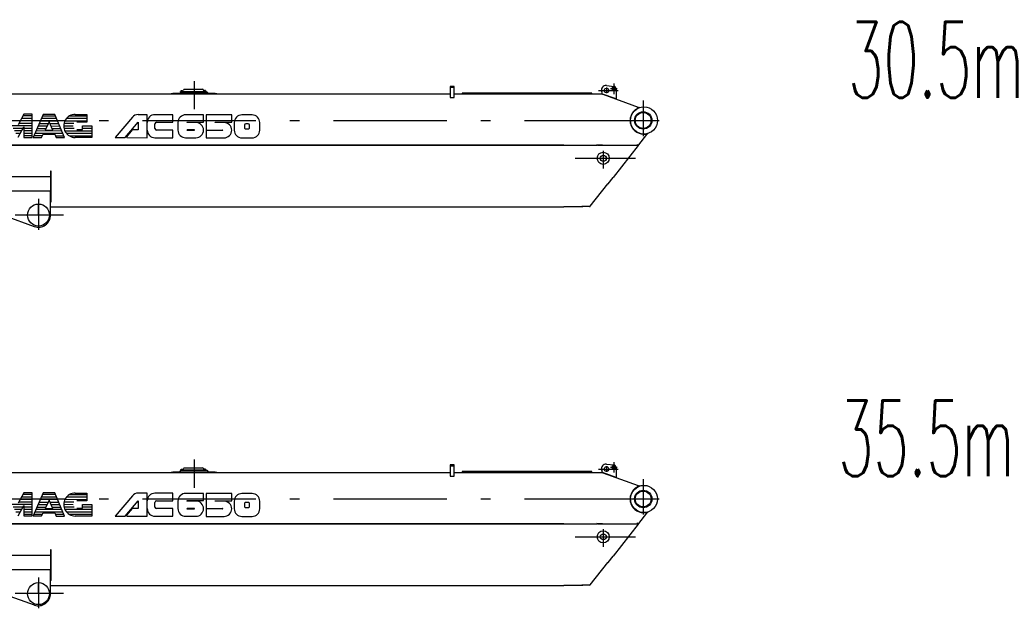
# Model space of a CAD drawing. Extents: x 9952 to 74774, y 3350 to 51482.
# Tile 14 of 15: x 61756 to 74774, y 28556 to 36330. Entities that reach past the tile are written whole.
import ezdxf
from ezdxf.enums import TextEntityAlignment as Align

# ---------------------------------------------------------------- set-up
doc = ezdxf.new("R2010")
doc.units = 0
doc.header["$LTSCALE"] = 50
doc.linetypes.add('CENTER', pattern=[50.5, 30, -9, 2.5, -9])
doc.linetypes.add('HIDDEN', pattern=[12.6, 8.4, -4.2])
for name, color, linetype in [('1', 7, 'CONTINUOUS'), ('11', 7, 'CONTINUOUS'), ('5', 94, 'CONTINUOUS'), ('611', 7, 'CONTINUOUS')]:
    doc.layers.add(name, color=color, linetype=linetype)
doc.styles.get("Standard").update_dxf_attribs({"font": 'txt', "bigfont": 'bigfont'})

# ---------------------------------------------------------------- blocks, each defined once
blk = doc.blocks.new('*G79')
at = {"layer": '11', "color": 7, "linetype": 'CONTINUOUS'}
blk.add_arc((64458, 29871), 101, -90, 0.3206, dxfattribs=at)
blk = doc.blocks.new('*G80')
at = {"layer": '11', "color": 7, "linetype": 'CONTINUOUS'}
blk.add_arc((64694, 29971), 101, 90.0009, -179.8462, dxfattribs=at)
blk = doc.blocks.new('*G81')
at = {"layer": '11', "color": 7, "linetype": 'CONTINUOUS'}
blk.add_arc((64779, 29904), 16.9, -90.166, 0, dxfattribs=at)
blk = doc.blocks.new('*G82')
at = {"layer": '11', "color": 7, "linetype": 'CONTINUOUS'}
blk.add_arc((64745, 29937), 16.9, 89.834, 180, dxfattribs=at)
blk = doc.blocks.new('*G83')
at = {"layer": '11', "color": 7, "linetype": 'CONTINUOUS'}
blk.add_arc((64779, 29937), 16.9, 0, 90.166, dxfattribs=at)
blk = doc.blocks.new('*G84')
at = {"layer": '11', "color": 7, "linetype": 'CONTINUOUS'}
blk.add_arc((64830, 29870), 101, -89.9991, 0.1538, dxfattribs=at)
blk = doc.blocks.new('*G85')
at = {"layer": '11', "color": 7, "linetype": 'CONTINUOUS'}
blk.add_arc((64086, 29872), 101, -90.0017, 0.3137, dxfattribs=at)
blk = doc.blocks.new('*G86')
at = {"layer": '11', "color": 7, "linetype": 'CONTINUOUS'}
blk.add_arc((63950, 29973), 101, 89.9991, -179.8462, dxfattribs=at)
blk = doc.blocks.new('*G78')
at = {"layer": '1', "color": 7, "linetype": 'CONTINUOUS'}
for centre, radius, start, end in [((63970, 29872), 2, 90, -90), ((64067, 29872), 2, -90, 90), ((64439, 29871), 2.12, -90, 90)]:
    blk.add_arc(centre, radius, start, end, dxfattribs=at)
at = {"layer": '11', "color": 7, "linetype": 'CENTER'}
for p, q in [((64061, 30520), (64061, 30149)), ((69611, 30488), (69611, 30348)), ((69410, 30395), (69669, 30395)), ((69515, 30435), (69515, 30358)), ((69569, 30420), (69657, 30420)), ((70000, 30262), (70000, 29794)), ((55805, 30000), (70215, 30000)), ((69789, 30000), (70212, 30000)), ((69472, 29600), (69472, 29367)), ((69100, 29500), (69900, 29500)), ((62005, 28965), (62005, 28556)), ((62005, 28750), (62005, 28880)), ((62198, 28750), (61698, 28750)), ((62335, 28750), (62005, 28750))]:
    blk.add_line(p, q, dxfattribs=at)
at = {"layer": '11', "color": 7, "linetype": 'CONTINUOUS'}
for p, q in [((60068, 30349), (67450, 30349)), ((63761, 30354), (63780, 30359)), ((63761, 30349), (63761, 30354)), ((64361, 30349), (63761, 30349)), ((63780, 30359), (63872, 30359)), ((63872, 30359), (63892, 30379)), ((63872, 30359), (64250, 30359)), ((63884, 30382), (63903, 30382)), ((63884, 30379), (63884, 30382)), ((63884, 30382), (64222, 30382)), ((64222, 30379), (63884, 30379)), ((63908, 30386), (63888, 30386)), ((63888, 30386), (63888, 30384)), ((63888, 30384), (63908, 30384)), ((63888, 30384), (63908, 30384)), ((63888, 30382), (63888, 30384)), ((63908, 30382), (63888, 30382)), ((63892, 30379), (64230, 30379)), ((63903, 30382), (63908, 30382)), ((63908, 30384), (63908, 30386)), ((63908, 30384), (63908, 30382)), ((63917, 30390), (63920, 30401)), ((63933, 30411), (64173, 30411)), ((64185, 30401), (64188, 30390)), ((64198, 30384), (64198, 30386)), ((64198, 30386), (64218, 30386)), ((64218, 30384), (64198, 30384)), ((64218, 30384), (64198, 30384)), ((64198, 30384), (64198, 30382)), ((64198, 30382), (64218, 30382)), ((64198, 30382), (64202, 30382)), ((64202, 30382), (64222, 30382)), ((64218, 30386), (64218, 30384)), ((64218, 30382), (64218, 30384)), ((64222, 30382), (64222, 30379)), ((64230, 30379), (64250, 30359)), ((64250, 30359), (64342, 30359)), ((64342, 30359), (64361, 30354)), ((64361, 30354), (64361, 30349)), ((67500, 30449), (67450, 30449)), ((67450, 30449), (67450, 30301)), ((67500, 30349), (67500, 30449)), ((67500, 30301), (67500, 30349)), ((67500, 30349), (68950, 30349)), ((67606, 30361), (67606, 30349)), ((68750, 30361), (67606, 30361)), ((67606, 30349), (69070, 30349)), ((67946, 30361), (67959, 30361)), ((67959, 30349), (67969, 30349)), ((67970, 30361), (68289, 30361)), ((68450, 30349), (68440, 30349)), ((68450, 30349), (69138, 30349)), ((69154, 30361), (68750, 30361)), ((68950, 30349), (69150, 30349)), ((69070, 30349), (69138, 30349)), ((69320, 30361), (69150, 30361)), ((69150, 30349), (69320, 30349)), ((69150, 30349), (69450, 30349)), ((69150, 30349), (69463, 30349)), ((69320, 30349), (69320, 30361)), ((69463, 30348), (69452, 30381)), ((69463, 30348), (69466, 30347)), ((69641, 30284), (69463, 30348)), ((69466, 30347), (69932, 30177)), ((69515, 30460), (69614, 30450)), ((69641, 30420), (69641, 30284)), ((67450, 30301), (67500, 30301)), ((61812, 30081), (61736, 29943)), ((61923, 30081), (61812, 30081)), ((61922, 29776), (61923, 30081)), ((62068, 30080), (61936, 29776)), ((62220, 30080), (62068, 30080)), ((62351, 29775), (62220, 30080)), ((62490, 30079), (62642, 30079)), ((62642, 30079), (62642, 29975)), ((63443, 30076), (63324, 30076)), ((63443, 29772), (63443, 30076)), ((63782, 30075), (63545, 30075)), ((63782, 29975), (63782, 30075)), ((64188, 30074), (63951, 30074)), ((64187, 29978), (64188, 30074)), ((64559, 30073), (64221, 30074)), ((64221, 30074), (64221, 29873)), ((64559, 29977), (64559, 30073)), ((64830, 30072), (64695, 30072)), ((69925, 30161), (69932, 30177)), ((69927, 30160), (69925, 30161)), ((69932, 30177), (69926, 30161)), ((69956, 30172), (69927, 30160)), ((69932, 30177), (69956, 30172)), ((62144, 29983), (62092, 29873)), ((62195, 29873), (62144, 29983)), ((62587, 29975), (62510, 29975)), ((62642, 29975), (62587, 29975)), ((63246, 30041), (63020, 29773)), ((63153, 29773), (63325, 29977)), ((63325, 29977), (63325, 29874)), ((63545, 29893), (63545, 29955)), ((63565, 29975), (63782, 29975)), ((63849, 29973), (63849, 29872)), ((64086, 29973), (63968, 29973)), ((63968, 29973), (63968, 29973)), ((63972, 29978), (64187, 29978)), ((64340, 29972), (64340, 29977)), ((64340, 29977), (64559, 29977)), ((64458, 29972), (64340, 29972)), ((64593, 29971), (64593, 29870)), ((64779, 29954), (64745, 29954)), ((64931, 29870), (64931, 29971)), ((61735, 29777), (61812, 29915)), ((61812, 29915), (61811, 29776)), ((62046, 29776), (62066, 29817)), ((62066, 29817), (62221, 29817)), ((62092, 29873), (62195, 29873)), ((62221, 29817), (62240, 29775)), ((62510, 29878), (62586, 29878)), ((62586, 29878), (62586, 29927)), ((62586, 29927), (62711, 29927)), ((62711, 29927), (62710, 29774)), ((63243, 29874), (63168, 29785)), ((63325, 29874), (63243, 29874)), ((63781, 29873), (63565, 29873)), ((63781, 29772), (63781, 29873)), ((64067, 29874), (63969, 29874)), ((63970, 29870), (64066, 29870)), ((64221, 29873), (64439, 29873)), ((64221, 29869), (64221, 29770)), ((64439, 29869), (64221, 29869)), ((64728, 29938), (64728, 29904)), ((64745, 29887), (64779, 29887)), ((64796, 29904), (64796, 29937)), ((69941, 29677), (70049, 29813)), ((70049, 29813), (70039, 29820)), ((70043, 29823), (70041, 29819)), ((70041, 29819), (70049, 29813)), ((70063, 29828), (70043, 29823)), ((70049, 29813), (70063, 29828)), ((61811, 29776), (61922, 29776)), ((61936, 29776), (62046, 29776)), ((62240, 29775), (62351, 29775)), ((62710, 29774), (62489, 29774)), ((63020, 29773), (63153, 29773)), ((63168, 29785), (63175, 29773)), ((63175, 29773), (63443, 29772)), ((63544, 29772), (63781, 29772)), ((63950, 29771), (64085, 29771)), ((64221, 29770), (64457, 29770)), ((64694, 29769), (64829, 29769)), ((69924, 29674), (69932, 29684)), ((68950, 29674), (60146, 29674)), ((60146, 29674), (68950, 29674)), ((68950, 29674), (69387, 29674)), ((69397, 29674), (69387, 29676)), ((69397, 29674), (69924, 29674)), ((69397, 29673), (69397, 29673)), ((69397, 29673), (69923, 29673)), ((69933, 29667), (69601, 29246)), ((69941, 29677), (69933, 29667)), ((62165, 29330), (62165, 28952)), ((62173, 29330), (62165, 29330)), ((62173, 28974), (62173, 29330)), ((60195, 29260), (62165, 29260)), ((62165, 29260), (62165, 29065)), ((69300, 28868), (69533, 29163)), ((69533, 29163), (69535, 29162)), ((69535, 29162), (69601, 29246)), ((62165, 29065), (61565, 29065)), ((62165, 29065), (61565, 29065)), ((62165, 28750), (62165, 29065)), ((62173, 28940), (62173, 28974)), ((62165, 28858), (68950, 28858)), ((69202, 28858), (68950, 28858)), ((69250, 28861), (69190, 28861)), ((69282, 28861), (69212, 28861)), ((69290, 28861), (69282, 28861)), ((69290, 28861), (69298, 28864)), ((69298, 28864), (69300, 28868)), ((61565, 28740), (61950, 28600))]:
    blk.add_line(p, q, dxfattribs=at)
at = {"layer": '11', "color": 7, "linetype": 'HIDDEN'}
for p, q in [((67500, 30449), (67450, 30449)), ((67450, 30449), (67450, 30439)), ((67450, 30439), (67500, 30439)), ((67500, 30439), (67500, 30449)), ((69924, 29674), (69924, 29684)), ((69460, 29674), (69399, 29674)), ((69399, 29674), (69924, 29674)), ((62165, 28974), (62165, 28952)), ((62165, 28940), (62165, 28917))]:
    blk.add_line(p, q, dxfattribs=at)
at = {"layer": '11', "color": 7, "linetype": 'CONTINUOUS'}
for centre, radius in [((69515, 30395), 30), ((69611, 30420), 22.3), ((69611, 30420), 22.3), ((69611, 30420), 15), ((70010, 30000), 180), ((70000, 30000), 115), ((70000, 30000), 105), ((69472, 29500), 80), ((69472, 29500), 40), ((62005, 28750), 145)]:
    blk.add_circle(centre, radius, dxfattribs=at)
for centre, radius, start, end in [((63908, 30392), 10, -90, -13.0571), ((63933, 30398), 13, 90, 166.959), ((64173, 30398), 13, 13.0761, 90.0071), ((64198, 30392), 10, -166.9454, -89.9997), ((69508, 30401), 60, 83.9249, -160.4813), ((69611, 30420), 30, 0, 83.5024), ((62490, 29927), 152, 89.8453, -90.1535), ((63323, 29976), 101, 89.4414, 139.8553), ((63545, 29974), 102, 90, -180), ((64830, 29971), 101, -0.1555, 89.9974), ((70010, 30000), 182, 118.7208, -80.7923), ((63565, 29955), 20, 90, 180), ((63972, 29973), 4.23, 90, -179.7109), ((64086, 29872), 101, -0.3137, 90.0017), ((64458, 29871), 101, -0.3206, 90), ((63544, 29873), 101, 180, -90), ((63565, 29893), 20, 180, -90), ((63950, 29872), 101, 179.8462, -89.9991), ((64694, 29870), 101, 179.8462, -90.0009), ((64745, 29904), 16.9, 180, -89.834), ((62138, 28940), 35, -39.5191, -0.001), ((62005, 28750), 160, -109.998, 0.0018)]:
    blk.add_arc(centre, radius, start, end, dxfattribs=at)
at = {"layer": '5', "color": 94, "linetype": 'CONTINUOUS'}
for p, q in [((61922, 29960), (61745, 29960)), ((61922, 29993), (61764, 29993)), ((61923, 30026), (61782, 30026)), ((61923, 30059), (61800, 30059)), ((62016, 29960), (62133, 29960)), ((62258, 29992), (62030, 29992)), ((62244, 30025), (62044, 30025)), ((62230, 30058), (62058, 30058)), ((62155, 29960), (62272, 29960)), ((62474, 29958), (62341, 29958)), ((62642, 29991), (62352, 29992)), ((62642, 30024), (62373, 30024)), ((62642, 30057), (62411, 30057)), ((61922, 29927), (61549, 29928)), ((61800, 29894), (61671, 29894)), ((61782, 29861), (61689, 29861)), ((61764, 29828), (61707, 29828)), ((61922, 29861), (61811, 29861)), ((61922, 29828), (61811, 29828)), ((61922, 29894), (61812, 29894)), ((62329, 29827), (61958, 29828)), ((62314, 29860), (61973, 29861)), ((61987, 29894), (62102, 29894)), ((62001, 29927), (62117, 29927)), ((62170, 29927), (62286, 29926)), ((62185, 29894), (62300, 29893)), ((62462, 29925), (62337, 29926)), ((62476, 29892), (62341, 29893)), ((62711, 29859), (62353, 29860)), ((62711, 29826), (62375, 29827)), ((62711, 29925), (62586, 29925)), ((62711, 29892), (62586, 29892)), ((61922, 29795), (61811, 29795)), ((62055, 29795), (61944, 29795)), ((62343, 29794), (62231, 29794)), ((62711, 29793), (62416, 29794))]:
    blk.add_line(p, q, dxfattribs=at)
at = {"layer": '611', "color": 7, "linetype": 'CONTINUOUS'}
for p, q in [((63890, 30386), (63890, 30395)), ((63906, 30386), (63890, 30386)), ((63891, 30396), (63905, 30396)), ((63906, 30395), (63906, 30386)), ((64200, 30395), (64200, 30386)), ((64200, 30386), (64216, 30386)), ((64215, 30396), (64201, 30396)), ((64216, 30386), (64216, 30395)), ((68695, 30349), (68750, 30349))]:
    blk.add_line(p, q, dxfattribs=at)
blk.add_arc((63891, 30395), 1, 90, -179.9127, dxfattribs=at)
at = {"layer": '11', "color": 7, "linetype": 'CONTINUOUS'}
for name in ['*G86', '*G80', '*G82', '*G83', '*G85', '*G79', '*G81', '*G84']:
    blk.add_blockref(name, (0, 0), dxfattribs=at)
blk = doc.blocks.new('*G88')
at = {"layer": '11', "color": 7, "linetype": 'CONTINUOUS'}
blk.add_arc((64458, 34871), 101, -90, 0.3206, dxfattribs=at)
blk = doc.blocks.new('*G89')
at = {"layer": '11', "color": 7, "linetype": 'CONTINUOUS'}
blk.add_arc((64694, 34971), 101, 90.0009, -179.8462, dxfattribs=at)
blk = doc.blocks.new('*G90')
at = {"layer": '11', "color": 7, "linetype": 'CONTINUOUS'}
blk.add_arc((64779, 34904), 16.9, -90.166, 0, dxfattribs=at)
blk = doc.blocks.new('*G91')
at = {"layer": '11', "color": 7, "linetype": 'CONTINUOUS'}
blk.add_arc((64745, 34937), 16.9, 89.834, 180, dxfattribs=at)
blk = doc.blocks.new('*G92')
at = {"layer": '11', "color": 7, "linetype": 'CONTINUOUS'}
blk.add_arc((64779, 34937), 16.9, 0, 90.166, dxfattribs=at)
blk = doc.blocks.new('*G93')
at = {"layer": '11', "color": 7, "linetype": 'CONTINUOUS'}
blk.add_arc((64830, 34870), 101, -89.9991, 0.1538, dxfattribs=at)
blk = doc.blocks.new('*G94')
at = {"layer": '11', "color": 7, "linetype": 'CONTINUOUS'}
blk.add_arc((64086, 34872), 101, -90.0017, 0.3137, dxfattribs=at)
blk = doc.blocks.new('*G95')
at = {"layer": '11', "color": 7, "linetype": 'CONTINUOUS'}
blk.add_arc((63950, 34973), 101, 89.9991, -179.8462, dxfattribs=at)
blk = doc.blocks.new('*G87')
at = {"layer": '1', "color": 7, "linetype": 'CONTINUOUS'}
for centre, radius, start, end in [((63970, 34872), 2, 90, -90), ((64067, 34872), 2, -90, 90), ((64439, 34871), 2.12, -90, 90)]:
    blk.add_arc(centre, radius, start, end, dxfattribs=at)
at = {"layer": '11', "color": 7, "linetype": 'CONTINUOUS'}
for p, q in [((63933, 35411), (64173, 35411)), ((67500, 35449), (67450, 35449)), ((67450, 35449), (67450, 35301)), ((67500, 35349), (67500, 35449)), ((69515, 35460), (69614, 35450)), ((69641, 35420), (69641, 35284)), ((60068, 35349), (67450, 35349)), ((63761, 35354), (63780, 35359)), ((63761, 35349), (63761, 35354)), ((64361, 35349), (63761, 35349)), ((63780, 35359), (63872, 35359)), ((63872, 35359), (63892, 35379)), ((63872, 35359), (64250, 35359)), ((63884, 35382), (63903, 35382)), ((63884, 35379), (63884, 35382)), ((63884, 35382), (64222, 35382)), ((64222, 35379), (63884, 35379)), ((63908, 35386), (63888, 35386)), ((63888, 35386), (63888, 35384)), ((63888, 35384), (63908, 35384)), ((63888, 35384), (63908, 35384)), ((63888, 35382), (63888, 35384)), ((63908, 35382), (63888, 35382)), ((63892, 35379), (64230, 35379)), ((63903, 35382), (63908, 35382)), ((63908, 35384), (63908, 35386)), ((63908, 35384), (63908, 35382)), ((63917, 35390), (63920, 35401)), ((64185, 35401), (64188, 35390)), ((64198, 35384), (64198, 35386)), ((64198, 35386), (64218, 35386)), ((64218, 35384), (64198, 35384)), ((64218, 35384), (64198, 35384)), ((64198, 35384), (64198, 35382)), ((64198, 35382), (64218, 35382)), ((64198, 35382), (64202, 35382)), ((64202, 35382), (64222, 35382)), ((64218, 35386), (64218, 35384)), ((64218, 35382), (64218, 35384)), ((64222, 35382), (64222, 35379)), ((64230, 35379), (64250, 35359)), ((64250, 35359), (64342, 35359)), ((64342, 35359), (64361, 35354)), ((64361, 35354), (64361, 35349)), ((67450, 35301), (67500, 35301)), ((67500, 35301), (67500, 35349)), ((67500, 35349), (68950, 35349)), ((67606, 35361), (67606, 35349)), ((68750, 35361), (67606, 35361)), ((67606, 35349), (69070, 35349)), ((67946, 35361), (67959, 35361)), ((67959, 35349), (67969, 35349)), ((67970, 35361), (68289, 35361)), ((68450, 35349), (68440, 35349)), ((68450, 35349), (69138, 35349)), ((69154, 35361), (68750, 35361)), ((68950, 35349), (69150, 35349)), ((69070, 35349), (69138, 35349)), ((69320, 35361), (69150, 35361)), ((69150, 35349), (69320, 35349)), ((69150, 35349), (69450, 35349)), ((69150, 35349), (69463, 35349)), ((69320, 35349), (69320, 35361)), ((69463, 35348), (69452, 35381)), ((69463, 35348), (69466, 35347)), ((69641, 35284), (69463, 35348)), ((69466, 35347), (69932, 35177)), ((69925, 35161), (69932, 35177)), ((69927, 35160), (69925, 35161)), ((69932, 35177), (69926, 35161)), ((69956, 35172), (69927, 35160)), ((69932, 35177), (69956, 35172)), ((61812, 35081), (61736, 34943)), ((61923, 35081), (61812, 35081)), ((61922, 34776), (61923, 35081)), ((62068, 35080), (61936, 34776)), ((62220, 35080), (62068, 35080)), ((62351, 34775), (62220, 35080)), ((62490, 35079), (62642, 35079)), ((62642, 35079), (62642, 34975)), ((63246, 35041), (63020, 34773)), ((63443, 35076), (63324, 35076)), ((63443, 34772), (63443, 35076)), ((63782, 35075), (63545, 35075)), ((63782, 34975), (63782, 35075)), ((64188, 35074), (63951, 35074)), ((64187, 34978), (64188, 35074)), ((64559, 35073), (64221, 35074)), ((64221, 35074), (64221, 34873)), ((64559, 34977), (64559, 35073)), ((64830, 35072), (64695, 35072)), ((61735, 34777), (61812, 34915)), ((61812, 34915), (61811, 34776)), ((62144, 34983), (62092, 34873)), ((62195, 34873), (62144, 34983)), ((62587, 34975), (62510, 34975)), ((62586, 34878), (62586, 34927)), ((62586, 34927), (62711, 34927)), ((62642, 34975), (62587, 34975)), ((62711, 34927), (62710, 34774)), ((63153, 34773), (63325, 34977)), ((63325, 34977), (63325, 34874)), ((63545, 34893), (63545, 34955)), ((63565, 34975), (63782, 34975)), ((63849, 34973), (63849, 34872)), ((64086, 34973), (63968, 34973)), ((63968, 34973), (63968, 34973)), ((63972, 34978), (64187, 34978)), ((64340, 34972), (64340, 34977)), ((64340, 34977), (64559, 34977)), ((64458, 34972), (64340, 34972)), ((64593, 34971), (64593, 34870)), ((64728, 34938), (64728, 34904)), ((64779, 34954), (64745, 34954)), ((64796, 34904), (64796, 34937)), ((64931, 34870), (64931, 34971)), ((61811, 34776), (61922, 34776)), ((61936, 34776), (62046, 34776)), ((62046, 34776), (62066, 34817)), ((62066, 34817), (62221, 34817)), ((62092, 34873), (62195, 34873)), ((62221, 34817), (62240, 34775)), ((62240, 34775), (62351, 34775)), ((62710, 34774), (62489, 34774)), ((62510, 34878), (62586, 34878)), ((63020, 34773), (63153, 34773)), ((63243, 34874), (63168, 34785)), ((63168, 34785), (63175, 34773)), ((63175, 34773), (63443, 34772)), ((63325, 34874), (63243, 34874)), ((63544, 34772), (63781, 34772)), ((63781, 34873), (63565, 34873)), ((63781, 34772), (63781, 34873)), ((63950, 34771), (64085, 34771)), ((64067, 34874), (63969, 34874)), ((63970, 34870), (64066, 34870)), ((64221, 34873), (64439, 34873)), ((64221, 34869), (64221, 34770)), ((64439, 34869), (64221, 34869)), ((64221, 34770), (64457, 34770)), ((64694, 34769), (64829, 34769)), ((64745, 34887), (64779, 34887)), ((69941, 34677), (70049, 34813)), ((70049, 34813), (70039, 34820)), ((70043, 34823), (70041, 34819)), ((70041, 34819), (70049, 34813)), ((70063, 34828), (70043, 34823)), ((70049, 34813), (70063, 34828)), ((68950, 34674), (60146, 34674)), ((60146, 34674), (68950, 34674)), ((68950, 34674), (69387, 34674)), ((69397, 34674), (69387, 34676)), ((69397, 34674), (69924, 34674)), ((69397, 34673), (69397, 34673)), ((69397, 34673), (69923, 34673)), ((69933, 34667), (69601, 34246)), ((69924, 34674), (69932, 34684)), ((69941, 34677), (69933, 34667)), ((60195, 34260), (62165, 34260)), ((62165, 34330), (62165, 33952)), ((62173, 34330), (62165, 34330)), ((62165, 34260), (62165, 34065)), ((62173, 33974), (62173, 34330)), ((69535, 34162), (69601, 34246)), ((69300, 33868), (69533, 34163)), ((69533, 34163), (69535, 34162)), ((62165, 34065), (61565, 34065)), ((62165, 34065), (61565, 34065)), ((62165, 33750), (62165, 34065)), ((62165, 33858), (68950, 33858)), ((62173, 33940), (62173, 33974)), ((69202, 33858), (68950, 33858)), ((69250, 33861), (69190, 33861)), ((69282, 33861), (69212, 33861)), ((69290, 33861), (69282, 33861)), ((69290, 33861), (69298, 33864)), ((69298, 33864), (69300, 33868)), ((61565, 33740), (61950, 33600))]:
    blk.add_line(p, q, dxfattribs=at)
at = {"layer": '11', "color": 7, "linetype": 'CENTER'}
for p, q in [((64061, 35520), (64061, 35149)), ((69515, 35435), (69515, 35358)), ((69569, 35420), (69657, 35420)), ((69611, 35488), (69611, 35348)), ((69410, 35395), (69669, 35395)), ((70000, 35262), (70000, 34794)), ((55805, 35000), (70215, 35000)), ((69789, 35000), (70212, 35000)), ((69100, 34500), (69900, 34500)), ((69472, 34600), (69472, 34367)), ((62005, 33965), (62005, 33556)), ((62005, 33750), (62005, 33880)), ((62198, 33750), (61698, 33750)), ((62335, 33750), (62005, 33750))]:
    blk.add_line(p, q, dxfattribs=at)
at = {"layer": '11', "color": 7, "linetype": 'HIDDEN'}
for p, q in [((67500, 35449), (67450, 35449)), ((67450, 35449), (67450, 35439)), ((67450, 35439), (67500, 35439)), ((67500, 35439), (67500, 35449)), ((69460, 34674), (69399, 34674)), ((69399, 34674), (69924, 34674)), ((69924, 34674), (69924, 34684)), ((62165, 33974), (62165, 33952)), ((62165, 33940), (62165, 33917))]:
    blk.add_line(p, q, dxfattribs=at)
at = {"layer": '11', "color": 7, "linetype": 'CONTINUOUS'}
for centre, radius in [((69515, 35395), 30), ((69611, 35420), 22.3), ((69611, 35420), 22.3), ((69611, 35420), 15), ((70010, 35000), 180), ((70000, 35000), 115), ((70000, 35000), 105), ((69472, 34500), 80), ((69472, 34500), 40), ((62005, 33750), 145)]:
    blk.add_circle(centre, radius, dxfattribs=at)
for centre, radius, start, end in [((63933, 35398), 13, 90, 166.959), ((64173, 35398), 13, 13.0761, 90.0071), ((69508, 35401), 60, 83.9249, -160.4813), ((69611, 35420), 30, 0, 83.5024), ((63908, 35392), 10, -90, -13.0571), ((64198, 35392), 10, -166.9454, -89.9997), ((70010, 35000), 182, 118.7208, -80.7923), ((62490, 34927), 152, 89.8453, -90.1535), ((63323, 34976), 101, 89.4414, 139.8553), ((63545, 34974), 102, 90, -180), ((64830, 34971), 101, -0.1555, 89.9974), ((63565, 34955), 20, 90, 180), ((63565, 34893), 20, 180, -90), ((63972, 34973), 4.23, 90, -179.7109), ((64086, 34872), 101, -0.3137, 90.0017), ((64458, 34871), 101, -0.3206, 90), ((64745, 34904), 16.9, 180, -89.834), ((63544, 34873), 101, 180, -90), ((63950, 34872), 101, 179.8462, -89.9991), ((64694, 34870), 101, 179.8462, -90.0009), ((62138, 33940), 35, -39.5191, -0.001), ((62005, 33750), 160, -109.998, 0.0018)]:
    blk.add_arc(centre, radius, start, end, dxfattribs=at)
at = {"layer": '5', "color": 94, "linetype": 'CONTINUOUS'}
for p, q in [((61923, 35026), (61782, 35026)), ((61923, 35059), (61800, 35059)), ((62244, 35025), (62044, 35025)), ((62230, 35058), (62058, 35058)), ((62642, 35024), (62373, 35024)), ((62642, 35057), (62411, 35057)), ((61922, 34927), (61549, 34928)), ((61800, 34894), (61671, 34894)), ((61922, 34960), (61745, 34960)), ((61922, 34993), (61764, 34993)), ((61922, 34894), (61812, 34894)), ((61987, 34894), (62102, 34894)), ((62001, 34927), (62117, 34927)), ((62016, 34960), (62133, 34960)), ((62258, 34992), (62030, 34992)), ((62155, 34960), (62272, 34960)), ((62170, 34927), (62286, 34926)), ((62185, 34894), (62300, 34893)), ((62462, 34925), (62337, 34926)), ((62474, 34958), (62341, 34958)), ((62476, 34892), (62341, 34893)), ((62642, 34991), (62352, 34992)), ((62711, 34925), (62586, 34925)), ((62711, 34892), (62586, 34892)), ((61782, 34861), (61689, 34861)), ((61764, 34828), (61707, 34828)), ((61922, 34861), (61811, 34861)), ((61922, 34828), (61811, 34828)), ((61922, 34795), (61811, 34795)), ((62055, 34795), (61944, 34795)), ((62329, 34827), (61958, 34828)), ((62314, 34860), (61973, 34861)), ((62343, 34794), (62231, 34794)), ((62711, 34859), (62353, 34860)), ((62711, 34826), (62375, 34827)), ((62711, 34793), (62416, 34794))]:
    blk.add_line(p, q, dxfattribs=at)
at = {"layer": '611', "color": 7, "linetype": 'CONTINUOUS'}
for p, q in [((63890, 35386), (63890, 35395)), ((63906, 35386), (63890, 35386)), ((63891, 35396), (63905, 35396)), ((63906, 35395), (63906, 35386)), ((64200, 35395), (64200, 35386)), ((64200, 35386), (64216, 35386)), ((64215, 35396), (64201, 35396)), ((64216, 35386), (64216, 35395)), ((68695, 35349), (68750, 35349))]:
    blk.add_line(p, q, dxfattribs=at)
blk.add_arc((63891, 35395), 1, 90, -179.9127, dxfattribs=at)
at = {"layer": '11', "color": 7, "linetype": 'CONTINUOUS'}
for name in ['*G95', '*G89', '*G91', '*G92', '*G90', '*G94', '*G88', '*G93']:
    blk.add_blockref(name, (0, 0), dxfattribs=at)

msp = doc.modelspace()

# ---------------------------------------------------------------- block references
at = {"layer": '11', "color": 7, "linetype": 'CONTINUOUS'}
for name in ['*G87', '*G78']:
    msp.add_blockref(name, (0, 0), dxfattribs=at)

# ---------------------------------------------------------------- texts
at = {"layer": '11', "color": 7, "linetype": 'CONTINUOUS', "width": 0.543478}
for s, p in [('30.5m', (72710, 35000)), ('35.5m', (72580, 30000))]:
    msp.add_text(s, height=1000, dxfattribs=at).set_placement(p, align=Align.BOTTOM_LEFT)

doc.saveas('drawing.dxf')
